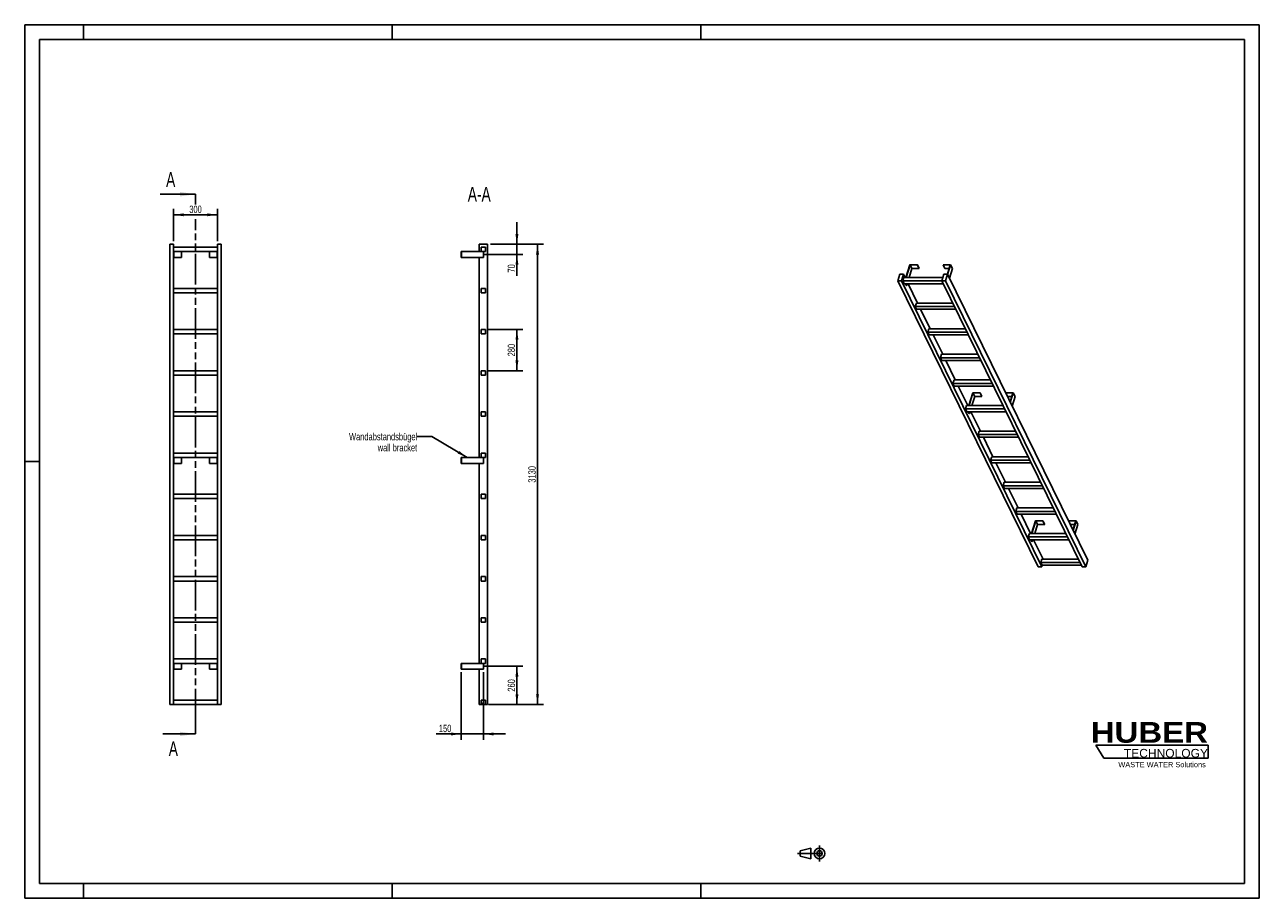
# Model space of a CAD drawing. Header units: millimetres. Extents: x 0 to 8400, y 0 to 5940.
import ezdxf

# ---------------------------------------------------------------- set-up
doc = ezdxf.new("R2010")
doc.units = ezdxf.units.MM
doc.header["$LTSCALE"] = 462
doc.linetypes.add('CENTER', pattern=[0.6, 0.375, -0.075, 0.075, -0.075])
doc.linetypes.add('PHANTOM', pattern=[0.8, 0.45, -0.05, 0.1, -0.05, 0.1, -0.05])
doc.layers.get('0').update_dxf_attribs({"linetype": 'CONTINUOUS'})
for name, color, linetype in [('050_DIMENSIONING', 7, 'CONTINUOUS'), ('053_NOTES', 7, 'CONTINUOUS'), ('HATCHING_BL0', 7, 'CONTINUOUS'), ('HUBER_Logo_BL1', 7, 'CONTINUOUS')]:
    doc.layers.add(name, color=color, linetype=linetype)
doc.styles.get("Standard").update_dxf_attribs({"font": 'txt', "width": 0.7})
doc.styles.add('TEXTSTYLE_2', font='ariblk.ttf')
doc.styles.add('TEXTSTYLE_3', font='arial.ttf')
doc.dimstyles.new('DIMSTYLE_1', dxfattribs={"dimtxt": 50, "dimasz": 70, "dimexe": 2, "dimexo": 1, "dimtad": 1, "dimdec": 1, "dimtxsty": 'STANDARD', "dimblk": '_FILLED', "dimblk1": '_FILLED', "dimblk2": '_FILLED', "dimcen": 0.09, "dimazin": 2, "dimtp": 0.5, "dimtm": 0.5, "dimtfac": 1, "dimtdec": 1, "dimtofl": 0, "dimtmove": 0, "dimatfit": 3, "dimldrblk": '_FILLED', "dimfxl": 1, "dimtolj": 1, "dimarcsym": 0})
doc.dimstyles.new('DIMSTYLE_2', dxfattribs={"dimtxt": 50, "dimasz": 70, "dimexe": 2, "dimexo": 1, "dimtad": 1, "dimdec": 1, "dimtxsty": 'STANDARD', "dimblk": '_FILLED', "dimblk1": '_FILLED', "dimblk2": '_FILLED', "dimcen": 0.09, "dimazin": 2, "dimtp": 0.3, "dimtm": 0.3, "dimtfac": 1, "dimtdec": 1, "dimtofl": 0, "dimtmove": 0, "dimatfit": 3, "dimldrblk": '_FILLED', "dimfxl": 1, "dimtolj": 1, "dimarcsym": 0})
doc.dimstyles.new('DIMSTYLE_3', dxfattribs={"dimtxt": 50, "dimasz": 70, "dimexe": 2, "dimexo": 1, "dimtad": 1, "dimtxsty": 'STANDARD', "dimblk": '_FILLED', "dimblk1": '_FILLED', "dimblk2": '_FILLED', "dimcen": 0.09, "dimazin": 2, "dimtp": 0.5, "dimtm": 0.5, "dimtfac": 1, "dimtofl": 0, "dimtmove": 0, "dimatfit": 3, "dimldrblk": '_FILLED', "dimfxl": 1, "dimtolj": 1, "dimarcsym": 0})
doc.dimstyles.new('DIMSTYLE_4', dxfattribs={"dimtxt": 50, "dimasz": 70, "dimexe": 2, "dimexo": 1, "dimtad": 1, "dimtxsty": 'STANDARD', "dimblk": '_FILLED', "dimblk1": '_FILLED', "dimblk2": '_FILLED', "dimcen": 0.09, "dimazin": 2, "dimtp": 2, "dimtm": 2, "dimtfac": 1, "dimtofl": 0, "dimtmove": 0, "dimatfit": 3, "dimldrblk": '_FILLED', "dimfxl": 1, "dimtolj": 1, "dimarcsym": 0})
doc.dimstyles.get("Standard").update_dxf_attribs({"dimtxt": 50, "dimasz": 70, "dimexe": 2, "dimexo": 1, "dimtad": 1, "dimtxsty": 'STANDARD', "dimblk": '_FILLED', "dimblk1": '_FILLED', "dimblk2": '_FILLED', "dimcen": 0.09, "dimazin": 2, "dimtol": 1, "dimtp": 0.01, "dimtm": 0.01, "dimtfac": 1, "dimtofl": 0, "dimtmove": 0, "dimatfit": 3, "dimldrblk": '_FILLED', "dimfxl": 1, "dimtolj": 1, "dimarcsym": 0})

# ---------------------------------------------------------------- blocks, each defined once
blk = doc.blocks.new('HUBER_LOGO_BL1', base_point=(7675, 1007.5))
at = {"layer": 'HUBER_Logo_BL1', "color": 5, "linetype": 'CONTINUOUS'}
for p, q in [((8052.9, 1042), (7287.9, 1042)), ((7287.9, 1042), (7341.9, 952)), ((8052.9, 1042), (8052.9, 952)), ((7341.9, 952), (8052.9, 952))]:
    blk.add_line(p, q, dxfattribs=at)
at = {"layer": 'HUBER_Logo_BL1', "color": 2, "linetype": 'CONTINUOUS', "attachment_point": 3, "line_spacing_factor": 0.78}
for s, insert, char_height, width, style in [('HUBER\\P\\fArial;\\H58.5;TECHNOLOGY ', (8050.7, 1198.2), 140.4, 775.343, 'TEXTSTYLE_2'), ('WASTE WATER Solutions', (8036, 927.2), 36, 594.067, 'TEXTSTYLE_3')]:
    blk.add_mtext(s, dxfattribs=dict(at, insert=insert, char_height=char_height, width=width, style=style))
blk = doc.blocks.new('_FILLED')
at = {"color": 0, "linetype": 'BYBLOCK'}
blk.add_solid([(0, 0), (-1, 0.143), (-1, -0.143)], dxfattribs=at)
blk = doc.blocks.new('*D0')
at = {"layer": '050_DIMENSIONING', "color": 2, "linetype": 'CONTINUOUS'}
for p, q in [((1012.3, 4467.4), (1012.3, 4687.4)), ((1012.3, 4647.4), (1162.3, 4647.4)), ((1312.3, 4647.4), (1162.3, 4647.4)), ((1312.3, 4467.4), (1312.3, 4687.4))]:
    blk.add_line(p, q, dxfattribs=at)
at = {"layer": '050_DIMENSIONING', "color": 2, "linetype": 'CONTINUOUS', "xscale": 70, "yscale": 70, "zscale": 70, "rotation": 180}
blk.add_blockref('_FILLED', (1012.3, 4647.4), dxfattribs=at)
at = {"layer": '050_DIMENSIONING', "color": 2, "linetype": 'CONTINUOUS', "xscale": 70, "yscale": 70, "zscale": 70}
blk.add_blockref('_FILLED', (1312.3, 4647.4), dxfattribs=at)
at = {"layer": '050_DIMENSIONING', "color": 2, "linetype": 'CONTINUOUS', "insert": (1162.3, 4709.9), "char_height": 50, "width": 171.429, "attachment_point": 2, "line_spacing_factor": 0.9}
blk.add_mtext('300', dxfattribs=at)
blk = doc.blocks.new('*D1')
at = {"layer": '050_DIMENSIONING', "color": 2, "linetype": 'CONTINUOUS'}
for p, q in [((3120.3, 1577.4), (3389.1, 1577.4)), ((3349.1, 1577.4), (3349.1, 1447.4)), ((3349.1, 1317.4), (3349.1, 1447.4)), ((3169.1, 1317.4), (3389.1, 1317.4))]:
    blk.add_line(p, q, dxfattribs=at)
at = {"layer": '050_DIMENSIONING', "color": 2, "linetype": 'CONTINUOUS', "xscale": 70, "yscale": 70, "zscale": 70}
for p, rotation in [((3349.1, 1577.4), 90), ((3349.1, 1317.4), 270)]:
    blk.add_blockref('_FILLED', p, dxfattribs=dict(at, rotation=rotation))
at = {"layer": '050_DIMENSIONING', "color": 2, "linetype": 'CONTINUOUS', "insert": (3286.6, 1447.4), "char_height": 50, "width": 176.786, "attachment_point": 2, "rotation": 90, "line_spacing_factor": 0.9}
blk.add_mtext('260', dxfattribs=at)
blk = doc.blocks.new('*D2')
at = {"layer": '050_DIMENSIONING', "color": 2, "linetype": 'CONTINUOUS'}
for p, q in [((3349.1, 4447.4), (3349.1, 4597.4)), ((3349.1, 4597.4), (3349.1, 4412.4)), ((3125.7, 4377.4), (3389.1, 4377.4)), ((3169.1, 4447.4), (3389.1, 4447.4)), ((3349.1, 4232.5), (3349.1, 4412.4)), ((3349.1, 4377.4), (3349.1, 4232.5))]:
    blk.add_line(p, q, dxfattribs=at)
at = {"layer": '050_DIMENSIONING', "color": 2, "linetype": 'CONTINUOUS', "xscale": 70, "yscale": 70, "zscale": 70}
for p, rotation in [((3349.1, 4447.4), 270), ((3349.1, 4377.4), 90)]:
    blk.add_blockref('_FILLED', p, dxfattribs=dict(at, rotation=rotation))
at = {"layer": '050_DIMENSIONING', "color": 2, "linetype": 'CONTINUOUS', "insert": (3286.6, 4311.1), "char_height": 50, "width": 117.857, "attachment_point": 3, "rotation": 90, "line_spacing_factor": 0.9}
blk.add_mtext('70', dxfattribs=at)
blk = doc.blocks.new('*D3')
at = {"layer": '050_DIMENSIONING', "color": 2, "linetype": 'CONTINUOUS'}
for p, q in [((2970.6, 1537.4), (2970.6, 1077.4)), ((3120.6, 1537.4), (3120.6, 1077.4)), ((2970.6, 1117.4), (2799.2, 1117.4)), ((2799.2, 1117.4), (3045.6, 1117.4)), ((3270.6, 1117.4), (3045.6, 1117.4)), ((3120.6, 1117.4), (3270.6, 1117.4))]:
    blk.add_line(p, q, dxfattribs=at)
at = {"layer": '050_DIMENSIONING', "color": 2, "linetype": 'CONTINUOUS', "xscale": 70, "yscale": 70, "zscale": 70}
blk.add_blockref('_FILLED', (2970.6, 1117.4), dxfattribs=at)
at = {"layer": '050_DIMENSIONING', "color": 2, "linetype": 'CONTINUOUS', "xscale": 70, "yscale": 70, "zscale": 70, "rotation": 180}
blk.add_blockref('_FILLED', (3120.6, 1117.4), dxfattribs=at)
at = {"layer": '050_DIMENSIONING', "color": 2, "linetype": 'CONTINUOUS', "insert": (2902.8, 1179.9), "char_height": 50, "width": 155.357, "attachment_point": 3, "line_spacing_factor": 0.9}
blk.add_mtext('150', dxfattribs=at)
blk = doc.blocks.new('*D4')
at = {"layer": '050_DIMENSIONING', "color": 2, "linetype": 'CONTINUOUS'}
for p, q in [((3155.6, 3867.4), (3389.1, 3867.4)), ((3349.1, 3867.4), (3349.1, 3727.4)), ((3349.1, 3587.4), (3349.1, 3727.4)), ((3155.6, 3587.4), (3389.1, 3587.4))]:
    blk.add_line(p, q, dxfattribs=at)
at = {"layer": '050_DIMENSIONING', "color": 2, "linetype": 'CONTINUOUS', "xscale": 70, "yscale": 70, "zscale": 70}
for p, rotation in [((3349.1, 3867.4), 90), ((3349.1, 3587.4), 270)]:
    blk.add_blockref('_FILLED', p, dxfattribs=dict(at, rotation=rotation))
at = {"layer": '050_DIMENSIONING', "color": 2, "linetype": 'CONTINUOUS', "insert": (3286.6, 3727.4), "char_height": 50, "width": 176.786, "attachment_point": 2, "rotation": 90, "line_spacing_factor": 0.9}
blk.add_mtext('280', dxfattribs=at)
blk = doc.blocks.new('*D5')
at = {"layer": '050_DIMENSIONING', "color": 2, "linetype": 'CONTINUOUS'}
for p, q in [((3169.1, 4447.4), (3529.1, 4447.4)), ((3489.1, 4447.4), (3489.1, 2882.4)), ((3489.1, 1317.4), (3489.1, 2882.4)), ((3155.6, 1317.4), (3529.1, 1317.4))]:
    blk.add_line(p, q, dxfattribs=at)
at = {"layer": '050_DIMENSIONING', "color": 2, "linetype": 'CONTINUOUS', "xscale": 70, "yscale": 70, "zscale": 70}
for p, rotation in [((3489.1, 4447.4), 90), ((3489.1, 1317.4), 270)]:
    blk.add_blockref('_FILLED', p, dxfattribs=dict(at, rotation=rotation))
at = {"layer": '050_DIMENSIONING', "color": 2, "linetype": 'CONTINUOUS', "insert": (3426.6, 2882.4), "char_height": 50, "width": 208.929, "attachment_point": 2, "rotation": 90, "line_spacing_factor": 0.9}
blk.add_mtext('3130', dxfattribs=at)
blk = doc.blocks.new('PROJEKTIONSMETHODE_1_BL2', base_point=(5360, 305))
at = {"color": 2, "linetype": 'CONTINUOUS'}
for p, q in [((5275.7, 323.3), (5349, 341.7)), ((5349, 268.3), (5349, 341.7)), ((5275.7, 286.7), (5275.7, 323.3)), ((5275.7, 286.7), (5349, 268.3))]:
    blk.add_line(p, q, dxfattribs=at)
at = {"color": 2, "linetype": 'CENTER'}
for p, q in [((5407.7, 360), (5407.7, 250)), ((5257.3, 305), (5462.7, 305))]:
    blk.add_line(p, q, dxfattribs=at)
at = {"color": 2, "linetype": 'CONTINUOUS'}
for radius in [36.7, 18.3]:
    blk.add_circle((5407.7, 305), radius, dxfattribs=at)
blk = doc.blocks.new('XSEC_FILLED')
at = {"color": 0, "linetype": 'BYBLOCK'}
blk.add_solid([(0, 0), (-1, 0.143), (-1, -0.143)], dxfattribs=at)
blk = doc.blocks.new('HATCHING_BL0', base_point=(1042.6, 2952.4))
at = {"layer": 'HATCHING_BL0', "color": 7, "linetype": 'PHANTOM'}
for p, q in [((1162.3, 4718.6), (1162.3, 4787.4)), ((1162.3, 1217.4), (1162.3, 4618.7)), ((1162.3, 1117.4), (1162.3, 1217.4))]:
    blk.add_line(p, q, dxfattribs=at)
at = {"layer": 'HATCHING_BL0', "color": 7, "linetype": 'CONTINUOUS', "char_height": 100, "width": 128.571, "attachment_point": 1, "line_spacing_factor": 0.9}
for insert in [(962.2, 4937.4), (980.2, 1067.4)]:
    blk.add_mtext('A', dxfattribs=dict(at, insert=insert))
at = {"layer": 'HATCHING_BL0', "color": 7, "linetype": 'CONTINUOUS'}
for points in [[(1162.3, 4787.4), (922.9, 4787.4)], [(1162.3, 1117.4), (940.9, 1117.4)]]:
    blk.add_leader(points, dimstyle='STANDARD', override={"dimasz": 105, "dimtad": 0, "dimldrblk": 'XSEC_FILLED'}, dxfattribs=at)

msp = doc.modelspace()

# ---------------------------------------------------------------- hatches: boundary and pattern name
at = {"linetype": 'CONTINUOUS'}
h = msp.add_hatch(dxfattribs=at)
h.set_pattern_fill('ANSI31', color=2, angle=90, style=0, pattern_type=2)
h.set_pattern_definition([(135, (3120.6, 1317.42), (-239.54, -239.54), [])])
edge = h.paths.add_edge_path()
edge.add_line((3135.594, 1317.417), (3105.594, 1317.417))
edge.add_line((3105.594, 1317.417), (3105.594, 1347.417))
edge.add_line((3105.594, 1347.417), (3135.594, 1347.417))
edge.add_line((3135.594, 1317.417), (3135.594, 1347.417))
edge = h.paths.add_edge_path()
edge.add_line((3105.594, 1597.417), (3105.594, 1627.417))
edge.add_line((3105.594, 1627.417), (3135.594, 1627.417))
edge.add_line((3135.594, 1597.417), (3135.594, 1627.417))
edge.add_line((3105.594, 1597.417), (3135.594, 1597.417))
edge = h.paths.add_edge_path()
edge.add_line((3105.594, 1877.417), (3105.594, 1907.417))
edge.add_line((3105.594, 1907.417), (3135.594, 1907.417))
edge.add_line((3135.594, 1877.417), (3135.594, 1907.417))
edge.add_line((3105.594, 1877.417), (3135.594, 1877.417))
edge = h.paths.add_edge_path()
edge.add_line((3105.594, 2157.417), (3105.594, 2187.417))
edge.add_line((3105.594, 2187.417), (3135.594, 2187.417))
edge.add_line((3135.594, 2157.417), (3135.594, 2187.417))
edge.add_line((3105.594, 2157.417), (3135.594, 2157.417))
edge = h.paths.add_edge_path()
edge.add_line((3105.594, 2437.417), (3105.594, 2467.417))
edge.add_line((3105.594, 2467.417), (3135.594, 2467.417))
edge.add_line((3135.594, 2437.417), (3135.594, 2467.417))
edge.add_line((3105.594, 2437.417), (3135.594, 2437.417))
edge = h.paths.add_edge_path()
edge.add_line((3105.594, 2717.417), (3105.594, 2747.417))
edge.add_line((3105.594, 2747.417), (3135.594, 2747.417))
edge.add_line((3135.594, 2717.417), (3135.594, 2747.417))
edge.add_line((3105.594, 2717.417), (3135.594, 2717.417))
edge = h.paths.add_edge_path()
edge.add_line((3105.594, 2997.417), (3105.594, 3027.417))
edge.add_line((3105.594, 3027.417), (3135.594, 3027.417))
edge.add_line((3135.594, 2997.417), (3135.594, 3027.417))
edge.add_line((3105.594, 2997.417), (3135.594, 2997.417))
edge = h.paths.add_edge_path()
edge.add_line((3105.594, 3277.417), (3105.594, 3307.417))
edge.add_line((3105.594, 3307.417), (3135.594, 3307.417))
edge.add_line((3135.594, 3277.417), (3135.594, 3307.417))
edge.add_line((3105.594, 3277.417), (3135.594, 3277.417))
edge = h.paths.add_edge_path()
edge.add_line((3105.594, 3557.417), (3105.594, 3587.417))
edge.add_line((3105.594, 3587.417), (3135.594, 3587.417))
edge.add_line((3135.594, 3557.417), (3135.594, 3587.417))
edge.add_line((3105.594, 3557.417), (3135.594, 3557.417))
edge = h.paths.add_edge_path()
edge.add_line((3105.594, 3837.417), (3105.594, 3867.417))
edge.add_line((3105.594, 3867.417), (3135.594, 3867.417))
edge.add_line((3135.594, 3837.417), (3135.594, 3867.417))
edge.add_line((3105.594, 3837.417), (3135.594, 3837.417))
edge = h.paths.add_edge_path()
edge.add_line((3105.594, 4117.417), (3105.594, 4147.417))
edge.add_line((3105.594, 4147.417), (3135.594, 4147.417))
edge.add_line((3135.594, 4117.417), (3135.594, 4147.417))
edge.add_line((3105.594, 4117.417), (3135.594, 4117.417))
edge = h.paths.add_edge_path()
edge.add_line((3105.594, 4397.417), (3105.594, 4427.417))
edge.add_line((3105.594, 4427.417), (3135.594, 4427.417))
edge.add_line((3135.594, 4397.417), (3135.594, 4427.417))
edge.add_line((3105.594, 4397.417), (3135.594, 4397.417))

# ---------------------------------------------------------------- linework, layer by layer
at = {"color": 7, "linetype": 'CONTINUOUS'}
for p, q in [((0, 5940), (8400, 5940)), ((0, 0), (0, 5940)), ((8400, 0), (8400, 5940)), ((987.255, 4447.417), (1012.255, 4447.417)), ((987.255, 1317.417), (987.255, 4447.417)), ((1012.255, 1317.417), (1012.255, 4447.417)), ((1312.255, 4427.417), (1012.255, 4427.417)), ((1012.255, 4397.417), (1312.255, 4397.417)), ((1014.255, 4397.417), (1014.255, 4357.417)), ((1067.255, 4397.417), (1067.255, 4357.417)), ((1257.255, 4397.417), (1257.255, 4357.417)), ((1310.255, 4397.417), (1310.255, 4357.417)), ((1312.255, 4447.417), (1337.255, 4447.417)), ((1312.255, 1317.417), (1312.255, 4447.417)), ((1337.255, 1317.417), (1337.255, 4447.417)), ((2970.594, 4397.417), (2972.594, 4397.417)), ((2970.594, 4397.417), (2970.594, 4357.417)), ((2972.594, 4397.417), (3105.594, 4397.417)), ((2972.594, 4397.417), (2972.594, 4357.417)), ((3092.094, 4447.417), (3149.094, 4447.417)), ((3092.094, 4397.417), (3092.094, 4447.417)), ((3105.594, 4427.417), (3135.594, 4427.417)), ((3105.594, 4397.417), (3105.594, 4427.417)), ((3105.594, 4397.417), (3135.594, 4397.417)), ((3120.594, 4397.417), (3120.594, 4357.417)), ((3135.594, 4397.417), (3135.594, 4427.417)), ((3149.094, 1317.417), (3149.094, 4447.417)), ((1012.255, 4357.417), (1014.255, 4357.417)), ((1014.255, 4357.417), (1067.255, 4357.417)), ((1257.255, 4357.417), (1310.255, 4357.417)), ((1310.255, 4357.417), (1312.255, 4357.417)), ((2970.594, 4357.417), (2972.594, 4357.417)), ((3120.594, 4357.417), (2972.594, 4357.417)), ((3092.094, 2997.417), (3092.094, 4357.417)), ((6023.039, 4308.085), (5996.122, 4220.984)), ((5997.964, 4220.984), (6024.397, 4306.518)), ((6073.697, 4308.085), (6023.039, 4308.085)), ((6024.397, 4306.518), (6036.598, 4281.654)), ((6024.397, 4306.518), (6073.213, 4306.518)), ((6073.213, 4306.518), (6073.697, 4308.085)), ((6073.213, 4306.518), (6085.414, 4281.654)), ((6073.697, 4308.085), (6085.899, 4283.22)), ((6248.698, 4308.085), (6248.214, 4306.518)), ((6248.214, 4306.518), (6260.416, 4281.654)), ((6248.214, 4306.518), (6297.031, 4306.518)), ((6299.357, 4308.085), (6248.698, 4308.085)), ((6297.031, 4306.518), (6277.709, 4243.994)), ((6278.843, 4241.703), (6299.357, 4308.085)), ((6299.357, 4308.085), (6311.559, 4283.22)), ((5955.349, 4243.991), (5941.551, 4199.341)), ((5978.375, 4243.991), (5955.349, 4243.991)), ((5964.578, 4199.341), (5978.375, 4243.991)), ((5981.208, 4220.984), (5973.946, 4197.484)), ((5989.666, 4220.984), (5978.375, 4243.991)), ((6247.584, 4220.984), (5981.208, 4220.984)), ((6036.598, 4281.654), (6017.85, 4220.984)), ((6036.598, 4281.654), (6085.414, 4281.654)), ((6085.414, 4281.654), (6085.899, 4283.22)), ((6254.694, 4243.991), (6240.896, 4199.341)), ((6277.72, 4243.991), (6254.694, 4243.991)), ((6260.416, 4281.654), (6289.347, 4281.654)), ((6263.922, 4199.341), (6277.72, 4243.991)), ((7232.501, 2298.352), (6277.72, 4243.991)), ((6291.045, 4216.838), (6311.559, 4283.22)), ((1312.255, 4147.417), (1012.255, 4147.417)), ((1012.255, 4117.417), (1312.255, 4117.417)), ((3105.594, 4147.417), (3135.594, 4147.417)), ((3105.594, 4117.417), (3105.594, 4147.417)), ((3105.594, 4117.417), (3135.594, 4117.417)), ((3135.594, 4117.417), (3135.594, 4147.417)), ((6896.332, 2253.702), (5941.551, 4199.341)), ((5941.551, 4199.341), (5964.578, 4199.341)), ((6919.359, 2253.702), (5964.578, 4199.341)), ((6241.807, 4197.484), (5973.946, 4197.484)), ((5983.098, 4178.836), (5973.946, 4197.484)), ((5983.098, 4178.836), (6250.959, 4178.836)), ((5998.93, 4165.721), (5992.495, 4178.836)), ((5994.337, 4178.836), (6000.772, 4165.721)), ((5998.93, 4165.721), (6000.772, 4165.721)), ((6004.825, 4178.836), (6000.772, 4165.721)), ((6075.077, 4046.933), (6010.349, 4178.836)), ((7195.677, 2253.702), (6240.896, 4199.341)), ((6240.896, 4199.341), (6263.922, 4199.341)), ((7218.703, 2253.702), (6263.922, 4199.341)), ((6066.62, 4046.933), (6059.358, 4023.433)), ((6315.687, 4046.933), (6066.62, 4046.933)), ((6327.219, 4023.433), (6059.358, 4023.433)), ((6068.509, 4004.785), (6059.358, 4023.433)), ((6068.509, 4004.785), (6336.37, 4004.785)), ((6160.489, 3872.882), (6095.761, 4004.785)), ((1312.255, 3867.417), (1012.255, 3867.417)), ((3105.594, 3867.417), (3135.594, 3867.417)), ((3105.594, 3837.417), (3105.594, 3867.417)), ((3135.594, 3837.417), (3135.594, 3867.417)), ((6152.032, 3872.882), (6144.77, 3849.382)), ((6401.099, 3872.882), (6152.032, 3872.882)), ((1012.255, 3837.417), (1312.255, 3837.417)), ((3105.594, 3837.417), (3135.594, 3837.417)), ((6153.921, 3830.734), (6144.77, 3849.382)), ((6412.631, 3849.382), (6144.77, 3849.382)), ((6153.921, 3830.734), (6421.782, 3830.734)), ((6245.901, 3698.831), (6181.172, 3830.734)), ((6237.443, 3698.831), (6230.182, 3675.332)), ((6486.51, 3698.831), (6237.443, 3698.831)), ((6239.333, 3656.683), (6230.182, 3675.332)), ((6498.042, 3675.332), (6230.182, 3675.332)), ((6239.333, 3656.683), (6507.194, 3656.683)), ((6331.313, 3524.781), (6266.584, 3656.683)), ((1312.255, 3587.417), (1012.255, 3587.417)), ((1012.255, 3557.417), (1312.255, 3557.417)), ((3105.594, 3587.417), (3135.594, 3587.417)), ((3105.594, 3557.417), (3105.594, 3587.417)), ((3105.594, 3557.417), (3135.594, 3557.417)), ((3135.594, 3557.417), (3135.594, 3587.417)), ((6322.855, 3524.781), (6315.593, 3501.281)), ((6324.744, 3482.633), (6315.593, 3501.281)), ((6583.454, 3501.281), (6315.593, 3501.281)), ((6571.922, 3524.781), (6322.855, 3524.781)), ((6324.744, 3482.633), (6592.605, 3482.633)), ((6416.724, 3350.73), (6351.996, 3482.633)), ((6450.097, 3437.831), (6423.181, 3350.73)), ((6425.023, 3350.73), (6451.455, 3436.264)), ((6444.908, 3350.73), (6463.657, 3411.4)), ((6500.756, 3437.831), (6450.097, 3437.831)), ((6463.657, 3411.4), (6451.455, 3436.264)), ((6451.455, 3436.264), (6500.271, 3436.264)), ((6463.657, 3411.4), (6512.473, 3411.4)), ((6500.271, 3436.264), (6500.756, 3437.831)), ((6512.473, 3411.4), (6500.271, 3436.264)), ((6512.957, 3412.966), (6500.756, 3437.831)), ((6512.473, 3411.4), (6512.957, 3412.966)), ((6675.757, 3437.831), (6675.273, 3436.264)), ((6687.475, 3411.4), (6675.273, 3436.264)), ((6675.273, 3436.264), (6724.089, 3436.264)), ((6726.415, 3437.831), (6675.757, 3437.831)), ((6687.475, 3411.4), (6716.406, 3411.4)), ((6724.089, 3436.264), (6704.771, 3373.752)), ((6705.902, 3371.449), (6726.415, 3437.831)), ((6718.103, 3346.584), (6738.617, 3412.966)), ((6738.617, 3412.966), (6726.415, 3437.831)), ((1312.255, 3307.417), (1012.255, 3307.417)), ((1012.255, 3277.417), (1312.255, 3277.417)), ((3105.594, 3307.417), (3135.594, 3307.417)), ((3105.594, 3277.417), (3105.594, 3307.417)), ((3105.594, 3277.417), (3135.594, 3277.417)), ((3135.594, 3277.417), (3135.594, 3307.417)), ((6408.267, 3350.73), (6401.005, 3327.23)), ((6410.156, 3308.582), (6401.005, 3327.23)), ((6668.866, 3327.23), (6401.005, 3327.23)), ((6657.334, 3350.73), (6408.267, 3350.73)), ((6410.156, 3308.582), (6678.017, 3308.582)), ((6425.989, 3295.467), (6419.553, 3308.582)), ((6427.831, 3295.467), (6421.395, 3308.582)), ((6425.989, 3295.467), (6427.831, 3295.467)), ((6427.831, 3295.467), (6431.884, 3308.582)), ((6502.136, 3176.679), (6437.408, 3308.582)), ((6493.679, 3176.679), (6486.417, 3153.179)), ((6754.278, 3153.179), (6486.417, 3153.179)), ((6495.568, 3134.531), (6486.417, 3153.179)), ((6742.746, 3176.679), (6493.679, 3176.679)), ((6495.568, 3134.531), (6763.429, 3134.531)), ((6587.548, 3002.628), (6522.819, 3134.531)), ((1312.255, 3027.417), (1012.255, 3027.417)), ((3105.594, 3027.417), (3135.594, 3027.417)), ((3105.594, 2997.417), (3105.594, 3027.417)), ((3135.594, 2997.417), (3135.594, 3027.417)), ((1012.255, 2997.417), (1312.255, 2997.417)), ((1012.255, 2957.417), (1014.255, 2957.417)), ((1014.255, 2957.417), (1014.255, 2997.417)), ((1014.255, 2957.417), (1067.255, 2957.417)), ((1067.255, 2957.417), (1067.255, 2997.417)), ((1257.255, 2957.417), (1257.255, 2997.417)), ((1257.255, 2957.417), (1310.255, 2957.417)), ((1310.255, 2957.417), (1310.255, 2997.417)), ((1310.255, 2957.417), (1312.255, 2957.417)), ((2970.594, 2997.417), (2972.594, 2997.417)), ((2970.594, 2957.417), (2970.594, 2997.417)), ((2970.594, 2957.417), (2972.594, 2957.417)), ((2972.594, 2997.417), (3105.594, 2997.417)), ((2972.594, 2957.417), (2972.594, 2997.417)), ((2972.594, 2957.417), (3120.594, 2957.417)), ((3092.094, 1597.417), (3092.094, 2957.417)), ((3105.594, 2997.417), (3135.594, 2997.417)), ((3120.594, 2957.417), (3120.594, 2997.417)), ((6579.09, 3002.628), (6571.828, 2979.129)), ((6839.689, 2979.129), (6571.828, 2979.129)), ((6580.98, 2960.48), (6571.828, 2979.129)), ((6828.157, 3002.628), (6579.09, 3002.628)), ((6580.98, 2960.48), (6848.841, 2960.48)), ((6672.959, 2828.578), (6608.231, 2960.48)), ((6664.502, 2828.578), (6657.24, 2805.078)), ((6666.391, 2786.429), (6657.24, 2805.078)), ((6925.101, 2805.078), (6657.24, 2805.078)), ((6913.569, 2828.578), (6664.502, 2828.578)), ((6666.391, 2786.429), (6934.252, 2786.429)), ((6758.371, 2654.527), (6693.643, 2786.429)), ((1312.255, 2747.417), (1012.255, 2747.417)), ((1012.255, 2717.417), (1312.255, 2717.417)), ((3105.594, 2747.417), (3135.594, 2747.417)), ((3105.594, 2717.417), (3105.594, 2747.417)), ((3105.594, 2717.417), (3135.594, 2717.417)), ((3135.594, 2717.417), (3135.594, 2747.417)), ((6749.914, 2654.527), (6742.652, 2631.027)), ((7010.513, 2631.027), (6742.652, 2631.027)), ((6751.803, 2612.379), (6742.652, 2631.027)), ((6998.981, 2654.527), (6749.914, 2654.527)), ((6751.803, 2612.379), (7019.664, 2612.379)), ((6843.783, 2480.476), (6779.054, 2612.379)), ((6877.156, 2567.577), (6850.24, 2480.476)), ((6852.082, 2480.476), (6878.514, 2566.01)), ((6890.715, 2541.146), (6871.967, 2480.476)), ((6927.814, 2567.577), (6877.156, 2567.577)), ((6878.514, 2566.01), (6927.33, 2566.01)), ((6890.715, 2541.146), (6878.514, 2566.01)), ((6939.532, 2541.146), (6890.715, 2541.146)), ((6927.33, 2566.01), (6927.814, 2567.577)), ((6939.532, 2541.146), (6927.33, 2566.01)), ((6940.016, 2542.712), (6927.814, 2567.577)), ((6940.016, 2542.712), (6939.532, 2541.146)), ((7102.816, 2567.577), (7102.332, 2566.01)), ((7114.533, 2541.146), (7102.332, 2566.01)), ((7102.332, 2566.01), (7151.148, 2566.01)), ((7153.474, 2567.577), (7102.816, 2567.577)), ((7143.464, 2541.146), (7114.533, 2541.146)), ((7151.148, 2566.01), (7131.83, 2503.498)), ((7132.96, 2501.195), (7153.474, 2567.577)), ((7165.676, 2542.712), (7145.162, 2476.33)), ((7165.676, 2542.712), (7153.474, 2567.577)), ((1312.255, 2467.417), (1012.255, 2467.417)), ((1012.255, 2437.417), (1312.255, 2437.417)), ((3105.594, 2467.417), (3135.594, 2467.417)), ((3105.594, 2437.417), (3105.594, 2467.417)), ((3105.594, 2437.417), (3135.594, 2437.417)), ((3135.594, 2437.417), (3135.594, 2467.417)), ((6835.326, 2480.476), (6828.064, 2456.976)), ((7095.925, 2456.976), (6828.064, 2456.976)), ((6837.215, 2438.328), (6828.064, 2456.976)), ((7084.393, 2480.476), (6835.326, 2480.476)), ((6837.215, 2438.328), (7105.076, 2438.328)), ((6853.047, 2425.213), (6846.612, 2438.328)), ((6854.89, 2425.213), (6848.454, 2438.328)), ((6858.942, 2438.328), (6854.89, 2425.213)), ((6929.195, 2306.425), (6864.466, 2438.328)), ((6854.89, 2425.213), (6853.047, 2425.213)), ((6920.737, 2306.425), (6913.475, 2282.925)), ((7181.336, 2282.925), (6913.475, 2282.925)), ((6922.627, 2264.277), (6913.475, 2282.925)), ((7169.804, 2306.425), (6920.737, 2306.425)), ((7218.703, 2253.702), (7232.501, 2298.352)), ((1312.255, 2187.417), (1012.255, 2187.417)), ((3105.594, 2187.417), (3135.594, 2187.417)), ((3105.594, 2157.417), (3105.594, 2187.417)), ((3135.594, 2157.417), (3135.594, 2187.417)), ((6896.332, 2253.702), (6919.359, 2253.702)), ((6919.359, 2253.702), (6922.627, 2264.277)), ((6922.627, 2264.277), (7190.488, 2264.277)), ((7195.677, 2253.702), (7218.703, 2253.702)), ((1012.255, 2157.417), (1312.255, 2157.417)), ((3105.594, 2157.417), (3135.594, 2157.417)), ((1312.255, 1907.417), (1012.255, 1907.417)), ((1012.255, 1877.417), (1312.255, 1877.417)), ((3105.594, 1907.417), (3135.594, 1907.417)), ((3105.594, 1877.417), (3105.594, 1907.417)), ((3105.594, 1877.417), (3135.594, 1877.417)), ((3135.594, 1877.417), (3135.594, 1907.417)), ((1312.255, 1627.417), (1012.255, 1627.417)), ((1012.255, 1597.417), (1312.255, 1597.417)), ((1014.255, 1557.417), (1014.255, 1597.417)), ((1067.255, 1557.417), (1067.255, 1597.417)), ((1257.255, 1557.417), (1257.255, 1597.417)), ((1310.255, 1557.417), (1310.255, 1597.417)), ((2970.594, 1597.417), (2972.594, 1597.417)), ((2970.594, 1557.417), (2970.594, 1597.417)), ((2972.594, 1597.417), (3105.594, 1597.417)), ((2972.594, 1557.417), (2972.594, 1597.417)), ((3105.594, 1627.417), (3135.594, 1627.417)), ((3105.594, 1597.417), (3105.594, 1627.417)), ((3105.594, 1597.417), (3135.594, 1597.417)), ((3120.594, 1557.417), (3120.594, 1597.417)), ((3135.594, 1597.417), (3135.594, 1627.417)), ((1014.255, 1557.417), (1012.255, 1557.417)), ((1067.255, 1557.417), (1014.255, 1557.417)), ((1310.255, 1557.417), (1257.255, 1557.417)), ((1312.255, 1557.417), (1310.255, 1557.417)), ((2972.594, 1557.417), (2970.594, 1557.417)), ((3120.594, 1557.417), (2972.594, 1557.417)), ((3092.094, 1317.417), (3092.094, 1557.417)), ((1312.255, 1347.417), (1012.255, 1347.417)), ((3105.594, 1317.417), (3105.594, 1347.417)), ((3105.594, 1347.417), (3135.594, 1347.417)), ((3135.594, 1317.417), (3135.594, 1347.417)), ((987.255, 1317.417), (1012.255, 1317.417)), ((1012.255, 1317.417), (1312.255, 1317.417)), ((1312.255, 1317.417), (1337.255, 1317.417)), ((3092.094, 1317.417), (3105.594, 1317.417)), ((3135.594, 1317.417), (3105.594, 1317.417)), ((3135.594, 1317.417), (3149.094, 1317.417)), ((0, 0), (8400, 0))]:
    msp.add_line(p, q, dxfattribs=at)
at = {"color": 3, "linetype": 'CONTINUOUS'}
for p, q in [((0, 5940), (0, 0)), ((8400, 5940), (0, 5940)), ((400, 5940), (400, 5840)), ((2500, 5940), (2500, 5840)), ((4600, 5940), (4600, 5840)), ((8400, 5940), (8400, 0)), ((0, 2970), (100, 2970)), ((400, 0), (400, 100)), ((2500, 0), (2500, 100)), ((4600, 0), (4600, 100)), ((8400, 0), (0, 0))]:
    msp.add_line(p, q, dxfattribs=at)
at = {"color": 5, "linetype": 'CONTINUOUS'}
for p, q in [((100, 5840), (100, 100)), ((8300, 5840), (100, 5840)), ((8300, 100), (8300, 5840)), ((100, 100), (8300, 100))]:
    msp.add_line(p, q, dxfattribs=at)

# ---------------------------------------------------------------- block references
at = {"color": 2, "linetype": 'CONTINUOUS'}
msp.add_blockref('PROJEKTIONSMETHODE_1_BL2', (5360, 305), dxfattribs=at)
at = {"layer": 'HATCHING_BL0'}
msp.add_blockref('HATCHING_BL0', (1042.564, 2952.417), dxfattribs=at)
at = {"layer": 'HUBER_Logo_BL1'}
msp.add_blockref('HUBER_LOGO_BL1', (7674.994, 1007.484), dxfattribs=at)

# ---------------------------------------------------------------- texts
at = {"layer": '053_NOTES', "color": 2, "linetype": 'CONTINUOUS', "attachment_point": 3, "line_spacing_factor": 0.9}
for s, insert, char_height, width in [('A-A', (3170.726, 4837.417), 100, 364.28571), ('Wandabstandsbügel\\Pwall bracket', (2670.594, 3163.966), 50, 945.35714)]:
    msp.add_mtext(s, dxfattribs=dict(at, insert=insert, char_height=char_height, width=width))

# ---------------------------------------------------------------- dimensions: what is measured, and where the dimension line sits
at = {"layer": '050_DIMENSIONING', "color": 2, "linetype": 'CONTINUOUS'}
for base, p1, p2, dimstyle, picture, middle in [((1312.255, 4647.417), (1012.255, 4466.417), (1312.255, 4466.417), 'DIMSTYLE_1', '*D0', (1155.112, 4647.417)), ((3120.594, 1117.417), (2970.594, 1538.417), (3120.594, 1538.417), 'DIMSTYLE_3', '*D3', (2843.839, 1117.417))]:
    dim = msp.add_linear_dim(base=base, p1=p1, p2=p2, dimstyle=dimstyle, dxfattribs=at)
    dim.commit()
    dim.dimension.update_dxf_attribs({"geometry": picture, "text_midpoint": middle, "dimtype": 160})
for base, p1, p2, angle, dimstyle, picture, middle in [((3349.094, 4377.417), (3168.094, 4447.417), (3124.738, 4377.417), 270, 'DIMSTYLE_2', '*D2', (3349.094, 4264.631)), ((3489.094, 4447.417), (3154.594, 1317.417), (3168.094, 4447.417), 90, 'DIMSTYLE_4', '*D5', (3489.094, 2875.274)), ((3349.094, 3587.417), (3154.594, 3867.417), (3154.594, 3587.417), 270, 'DIMSTYLE_3', '*D4', (3349.094, 3720.274)), ((3349.094, 1577.417), (3168.094, 1317.417), (3119.332, 1577.417), 90, 'DIMSTYLE_1', '*D1', (3349.094, 1440.274))]:
    dim = msp.add_linear_dim(base=base, p1=p1, p2=p2, angle=angle, dimstyle=dimstyle, dxfattribs=at)
    dim.commit()
    dim.dimension.update_dxf_attribs({"geometry": picture, "text_midpoint": middle, "dimtype": 160})

# ---------------------------------------------------------------- leaders
at = {"layer": '053_NOTES', "color": 2, "linetype": 'CONTINUOUS'}
msp.add_leader([(3011.303, 2997.417), (2770.594, 3138.966), (2670.594, 3138.966)], dimstyle='STANDARD', override={"dimtad": 0}, dxfattribs=at)

doc.saveas('drawing.dxf')
